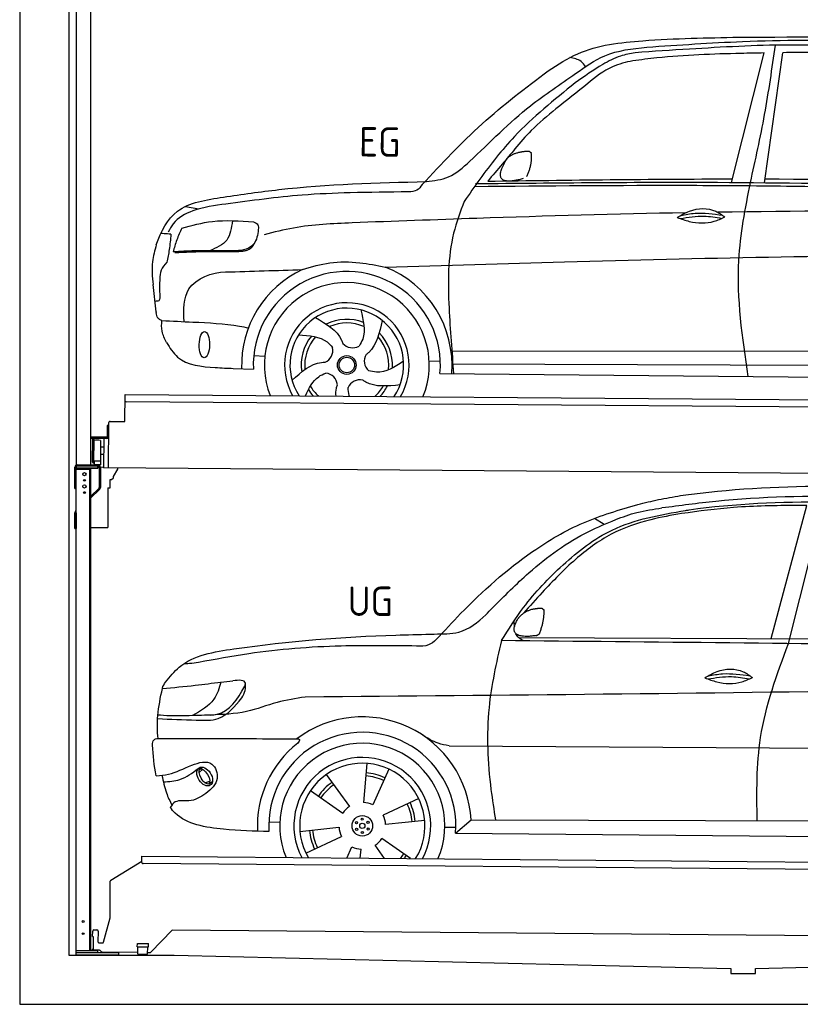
# Model space of a CAD drawing. Header units: millimetres. Extents: x -411 to 6777, y 0 to 6827.
# Tile 1 of 6: x 0 to 3183, y 0 to 4016. Entities that reach past the tile are written whole.
import ezdxf

# ---------------------------------------------------------------- set-up
doc = ezdxf.new("R2010")
doc.units = ezdxf.units.MM
for name, color, linetype, lineweight in [('AM_0', 7, 'Continuous', 50), ('car', 10, 'Continuous', 25), ('Gebäude', 7, 'Continuous', 25), ('Plattform', 7, 'Continuous', 25), ('Ständer hinten', 7, 'Continuous', 25)]:
    doc.layers.add(name, color=color, linetype=linetype, lineweight=lineweight)
doc.styles.get("Standard").update_dxf_attribs({"font": 'ISOCP.SHX'})

# ---------------------------------------------------------------- blocks, each defined once
blk = doc.blocks.new('Ständer_hinten_GT200')
at = {"layer": 'Ständer hinten'}
for p, q in [((225, 2104), (225, 2190)), ((230, 200), (230, 2190)), ((319, 2187), (230, 2187)), ((230, 2182), (290, 2182)), ((235, 2200), (319, 2200)), ((319, 2195), (235, 2195)), ((285, 2182), (285, 218)), ((290, 218), (290, 2187)), ((319, 2187), (319, 2195)), ((324, 2190), (324, 2107.2)), ((329, 2190), (328.9, 2107.1)), ((341.8, 2189.5), (329, 2190.6)), ((341.8, 2187.7), (341.8, 2189.5)), ((399.8, 2187.2), (341.8, 2187.7)), ((383, 2151.9), (399.7, 2182.7)), ((399.7, 2182.7), (399.8, 2187.2)), ((369, 2107), (369, 2140.5)), ((369, 2140.5), (374, 2140.5)), ((374, 2140.5), (382.9, 2147.4)), ((382.9, 2147.4), (383, 2147.8)), ((383, 2147.8), (383, 2151.9)), ((225, 2104), (230, 2104)), ((290, 2072.1), (322.5, 2103.6)), ((325.9, 2100), (290, 2065.2)), ((360, 2106.3), (369, 2107)), ((360, 2106.3), (360, 1944)), ((228.1, 2012.1), (230, 2014)), ((230, 2004.9), (225, 2004.9)), ((225, 1940), (225, 2004.9)), ((230, 2004.9), (230, 1940)), ((225, 1940), (230, 1940)), ((290, 1944), (360, 1944)), ((319, 218), (230, 218)), ((404, 210), (230, 210)), ((319, 210), (319, 218)), ((404, 200), (404, 210)), ((404, 200), (230, 200))]:
    blk.add_line(p, q, dxfattribs=at)
for centre, radius in [((264, 2162), 6.5), ((264, 2137), 3.7), ((264, 2112), 6.5), ((264, 2087), 3.7), ((258.6, 338), 3.7), ((258.6, 288), 3.7)]:
    blk.add_circle(centre, radius, dxfattribs=at)
for centre, radius, start, end in [((235, 2190), 10, 90, 180), ((235, 2190), 5, 90, 180), ((319, 2190), 10, 0.0086, 89.9915), ((319, 2190), 5, 0, 90), ((319, 2107.2), 5, 314.0428, 0), ((318.9, 2107.1), 10, 314.1186, 0), ((235, 2004.9), 10, 134.1186, 180)]:
    blk.add_arc(centre, radius, start, end, dxfattribs=at)
blk = doc.blocks.new('UG Plattfrom Gl550')
at = {"layer": 'Plattform'}
for p, q in [((498.2, 597.8), (498.3, 603.8)), ((498.3, 603.8), (5435.1, 560.7)), ((371.8, 506.3), (498.1, 583.5)), ((498.1, 578.8), (498.2, 597.8)), ((5429.8, 530.7), (503, 573.7)), ((368.7, 352.3), (369.4, 502.1)), ((342.2, 253.9), (368.7, 352.3)), ((297.4, 276.5), (297.6, 298.5)), ((302.6, 303.5), (314.6, 303.4)), ((319.6, 298.3), (319.2, 255.3)), ((621.4, 302.7), (535.3, 212)), ((5347, 261.5), (621.4, 302.7)), ((297.4, 276.5), (299.7, 276.5)), ((299.7, 276.5), (299.3, 225.5)), ((324.2, 250.3), (337.3, 250.2)), ((479.6, 234.9), (479.7, 247.9)), ((479.7, 247.9), (524.7, 247.5)), ((524.6, 234.5), (524.7, 247.5)), ((296.9, 220.5), (297, 225.5)), ((325.2, 220.3), (296.9, 220.5)), ((299.3, 225.5), (297, 225.5)), ((335.5, 213.3), (328.3, 219.2)), ((481.8, 210.9), (338.6, 212.2)), ((479.6, 234.9), (524.6, 234.5)), ((481.8, 204.9), (482.1, 234.9)), ((481.8, 204.9), (521.8, 204.6)), ((521.8, 204.6), (522.1, 234.6)), ((531.7, 210.5), (521.8, 210.6))]:
    blk.add_line(p, q, dxfattribs=at)
for centre, start, end in [((503.1, 578.7), 179.5, 269.5), ((374.4, 502.1), 121.4261, 179.5), ((302.6, 298.5), 89.5, 179.5), ((314.6, 298.4), 359.5, 89.5), ((324.2, 255.3), 179.5, 269.5), ((337.4, 255.2), 269.5, 344.9258), ((325.1, 215.3), 50.8402, 89.5), ((338.6, 217.2), 230.8402, 269.5), ((531.7, 215.5), 269.5, 316.4902)]:
    blk.add_arc(centre, 5, start, end, dxfattribs=at)
blk = doc.blocks.new('Palette EG Gl550')
at = {"layer": 'Plattform'}
for p, q in [((428.6, 2377), (429.5, 2487)), ((429.5, 2487), (5467.3, 2448)), ((5462.1, 2418), (434.2, 2457)), ((362.6, 2187.5), (363.6, 2372.5)), ((368.6, 2377.5), (428.6, 2377)), ((356.5, 2360.3), (356.1, 2314.3)), ((363.5, 2360.2), (356.5, 2360.3)), ((358.1, 2313.3), (358.5, 2360.3)), ((354.1, 2312.3), (292.8, 2312.8)), ((293.1, 2312.8), (293.1, 2307.8)), ((293.1, 2310.8), (355.1, 2310.3)), ((355.1, 2307.3), (293.1, 2307.8)), ((297.3, 2210.5), (298, 2304.5)), ((302, 2304.5), (301.3, 2210.5)), ((330, 2299.4), (329.3, 2215.2)), ((342.6, 2307.4), (341.7, 2187.7)), ((355.1, 2307.3), (355.1, 2310.3)), ((363.1, 2313.2), (358.1, 2313.3)), ((358.2, 2313.3), (363.1, 2313.2)), ((342.3, 2271.9), (329.8, 2272.3)), ((328.9, 2215), (303.9, 2215)), ((303.9, 2215), (303.9, 2200)), ((328.9, 2215), (303.9, 2215)), ((303.9, 2215), (303.9, 2200)), ((328.9, 2215), (328.9, 2200)), ((328.9, 2215), (328.9, 2200)), ((342.1, 2241.7), (329.5, 2241.8)), ((303.9, 2200), (328.9, 2200)), ((328.9, 2200), (303.9, 2200)), ((5465, 2148), (341.7, 2187.7))]:
    blk.add_line(p, q, dxfattribs=at)
for centre, radius, start, end in [((434.3, 2462), 5, 179.556, 269.556), ((368.6, 2372.5), 5, 89.556, 179.556), ((300, 2304.5), 2, 359.3444, 179.3444), ((302.4, 2300.4), 0.4, 179.3444, 271.7264), ((313.4, 1973.4), 326.8, 87.1681, 91.938), ((329.6, 2299.4), 0.4, 359.3444, 86.9565), ((354.1, 2314.3), 2.01, 269.7445, 359.3674), ((355.1, 2313.3), 3, 269.7663, 359.5554), ((355.1, 2313.3), 6, 269.556, 359.556), ((355.1, 2313.3), 6, 269.5566, 359.5553), ((299.3, 2210.5), 2, 179.3444, 359.3444), ((301.7, 2214.6), 0.4, 86.9623, 179.3444), ((302.7, 2223.3), 8.39, 263.3001, 278.0521), ((328.9, 2215.2), 0.4, 267.6536, 359.3444)]:
    blk.add_arc(centre, radius, start, end, dxfattribs=at)
blk = doc.blocks.new('Car_UG')
at = {"layer": 'car'}
for p, q in [((3049.2, 1522.4), (3188.4, 2067.2)), ((3119.4, 1502.8), (3258.9, 2083.2)), ((2363.9, 1981.2), (2323.3, 2005.3)), ((2018.2, 1516.7), (4071.9, 1528)), ((1686.7, 1072), (1687.1, 1072)), ((1740.1, 1072.2), (3746.7, 1078.5)), ((721.8, 952.1), (736.6, 966.1)), ((723.6, 965.3), (734.1, 974.7)), ((1405.7, 996.9), (1393.6, 837)), ((1495.1, 974.6), (1431.3, 827.5)), ((1240.8, 949.6), (1336.3, 820.8)), ((746.4, 910.7), (765.7, 918.1)), ((761.5, 906.9), (777, 916.6)), ((1176.9, 883.3), (1309.3, 793)), ((1618.4, 855.5), (1474, 786)), ((1643.8, 766.9), (1484.6, 748.6)), ((1770.2, 716.1), (1832.9, 770.4)), ((1832.9, 770.4), (3642.9, 784.6)), ((1008.4, 755), (1053.1, 753.1)), ((1135.4, 716.9), (1294.6, 735.3)), ((1726.3, 740.3), (1771.1, 740.7)), ((1160.8, 628.4), (1305.2, 697.9)), ((1588.1, 610.3), (1469.9, 690.9)), ((1770.2, 716.1), (3701, 717.8)), ((1327.7, 609.9), (1347.9, 656.3)), ((1382.8, 610), (1385.6, 646.8)), ((1482.1, 610.1), (1442.9, 663))]:
    blk.add_line(p, q, dxfattribs=at)
for centre, radius in [((1389.6, 741.9), 41.9), ((1388.8, 769.1), 4.46), ((1365.7, 754.9), 4.46), ((1366.4, 727.7), 4.46), ((1389.6, 741.9), 10.7), ((1412.8, 756.2), 4.46), ((1413.5, 729), 4.46), ((1390.3, 714.8), 4.46)]:
    blk.add_circle(centre, radius, dxfattribs=at)
for centre, radius, start, end in [((1389.8, 742.4), 443.9, 3.6233, 127.5084), ((1389.6, 741.9), 381.5, 356.1115, 184.141), ((1389.6, 741.9), 427.8, 128.5907, 183.5582), ((1389.6, 741.9), 336.7, 337.0019, 203.1531), ((1389.6, 741.9), 279.1, 331.8638, 208.2913), ((1389.6, 741.9), 255.4, 328.9743, 211.1808), ((1389.6, 741.9), 204, 65.3726, 86.5671), ((1389.6, 741.9), 216.3, 65.4485, 86.5251), ((1389.6, 741.9), 216.3, 125.4485, 146.5251), ((1389.6, 741.9), 204, 125.3726, 146.5671), ((1389.6, 741.9), 95.2, 124.034, 147.5844), ((1389.6, 741.9), 95.2, 64.034, 87.5844), ((1389.6, 741.9), 204, 5.3726, 26.5671), ((1389.6, 741.9), 216.3, 5.4485, 26.5251), ((1389.6, 741.9), 95.2, 4.034, 27.5844), ((1389.6, 741.9), 204, 185.3726, 206.5671), ((1389.6, 742), 95.2, 184.034, 207.5844), ((1389.6, 742), 216.3, 185.4485, 206.5251), ((1389.6, 741.9), 95.2, 304.034, 327.5844), ((1389.6, 741.9), 95.2, 244.034, 267.5844), ((1389.6, 741.9), 204, 319.7706, 326.5671), ((1389.6, 741.9), 216.3, 322.4984, 326.5251)]:
    blk.add_arc(centre, radius, start, end, dxfattribs=at)
for centre, major_axis, ratio in [((744.9, 936.4), (23.2, -35.3), 0.641217), ((743.6, 937), (-17.9, 30.2), 0.433194)]:
    blk.add_ellipse(centre, major_axis=major_axis, ratio=ratio, dxfattribs=at)
for points, knots in [([(2673.6, 2101.7), (2688.3, 2103.8), (2892.1, 2133.3), (3240, 2153.3), (3572.3, 2144.1), (3713.5, 2140.2)], [0, 0, 0, 0, 44.363443, 617.827051, 1041.677324, 1041.677324, 1041.677324, 1041.677324]), ([(2499.6, 2064), (2527.6, 2071.1), (2585.2, 2085.6), (2643.6, 2096.2), (2673.6, 2101.7)], [0, 0, 0, 0, 86.602296, 178.13615, 178.13615, 178.13615, 178.13615]), ([(4360.6, 1997.9), (4212.5, 2028.4), (3890.5, 2094.7), (3371.9, 2112.1), (2931.5, 2097.6), (2671.4, 2060.7), (2598.4, 2050.4)], [0, 0, 0, 0, 452.969864, 984.660554, 1551.463157, 1772.575196, 1772.575196, 1772.575196, 1772.575196]), ([(1683.6, 1504.3), (1716, 1540.2), (1835.2, 1672), (2026, 1846.8), (2274, 1995.2), (2424.9, 2041.2), (2499.6, 2064)], [0, 0, 0, 0, 145.246154, 533.109695, 771.486221, 1004.894321, 1004.894321, 1004.894321, 1004.894321]), ([(2410.1, 2001.1), (2438.7, 2012.2), (2499.5, 2035.7), (2564.1, 2045.3), (2598.4, 2050.4)], [0, 0, 0, 0, 91.476949, 195.154815, 195.154815, 195.154815, 195.154815]), ([(3188.4, 2067.2), (3174.9, 2066.9), (3075.5, 2064.8), (2904.7, 2061.4), (2749, 2038.7), (2678.4, 2028.4)], [666.326512, 666.326512, 666.326512, 666.326512, 706.624571, 964.215873, 1178.205668, 1178.205668, 1178.205668, 1178.205668]), ([(2694.7, 2041.5), (2699.6, 2042.3), (2889.8, 2073.3), (3138.1, 2082), (3380.2, 2085), (3434.7, 2085.7)], [0, 0, 0, 0, 14.958905, 578.066478, 741.647169, 741.647169, 741.647169, 741.647169]), ([(1948.9, 1503), (1977.4, 1549.1), (2047.5, 1662.6), (2194.7, 1820), (2405.9, 1988.6), (2591.2, 2022.5), (2694.7, 2041.5)], [0, 0, 0, 0, 162.281083, 399.433399, 644.903205, 954.973623, 954.973623, 954.973623, 954.973623]), ([(2678.4, 2028.4), (2636.4, 2020.6), (2538.1, 2002.3), (2386.2, 1948.2), (2241.1, 1837.7), (2130.6, 1720.8), (2063.6, 1644.3), (2038.6, 1615.8)], [0, 0, 0, 0, 128.205286, 300.044117, 477.787268, 668.958491, 782.608096, 782.608096, 782.608096, 782.608096]), ([(1912.1, 1636.5), (1959.9, 1685.6), (2076.7, 1805.6), (2245.6, 1931.2), (2373.5, 1985.5), (2410.1, 2001.1)], [0, 0, 0, 0, 205.645796, 502.611548, 621.944957, 621.944957, 621.944957, 621.944957]), ([(1657.5, 1526.1), (1663.4, 1526.4), (1702.6, 1528.5), (1788.4, 1525.3), (1864.5, 1585.3), (1903.1, 1626.8), (1912.1, 1636.5)], [0, 0, 0, 0, 17.864769, 117.886459, 248.863247, 288.815655, 288.815655, 288.815655, 288.815655]), ([(581, 1319.9), (598.5, 1341.9), (665.7, 1426.2), (1011.8, 1486.6), (1343.3, 1516.6), (1611.1, 1524.7), (1657.5, 1526.1)], [0, 0, 0, 0, 82.89181, 318.191673, 980.786507, 1119.82356, 1119.82356, 1119.82356, 1119.82356]), ([(2040.1, 1502.9), (2032.7, 1506.7), (2018.7, 1513.7), (2010.9, 1525.5), (2008.3, 1531.9)], [0, 0, 0, 0, 23.95332, 45.454919, 45.454919, 45.454919, 45.454919]), ([(1683.6, 1504.3), (1673.7, 1495.6), (1651, 1475.4), (1620.2, 1476.6), (1602.8, 1477.3)], [0, 0, 0, 0, 38.143453, 88.165274, 88.165274, 88.165274, 88.165274]), ([(1948.9, 1503), (1929.3, 1412.2), (1886.1, 1212.1), (1900, 963.5), (1925.5, 812.4), (1932.4, 771.2)], [0, 0, 0, 0, 277.646403, 612.029433, 737.577371, 737.577371, 737.577371, 737.577371]), ([(2999.2, 779.6), (2996.6, 893.4), (2990.8, 1141.6), (3074.2, 1376), (3119.4, 1502.8)], [0, 0, 0, 0, 338.772014, 738.643609, 738.643609, 738.643609, 738.643609]), ([(1602.8, 1477.3), (1500.3, 1477.6), (1272, 1478.3), (974.5, 1452.7), (783, 1414.7), (715, 1401.3)], [0, 0, 0, 0, 307.290604, 684.949059, 892.925798, 892.925798, 892.925798, 892.925798]), ([(715, 1401.3), (702.8, 1399.4), (682.4, 1396.2), (661.8, 1395), (653.6, 1394.5)], [0, 0, 0, 0, 36.94927, 61.79219, 61.79219, 61.79219, 61.79219]), ([(2780.2, 1359.4), (2796.1, 1369.2), (2842.3, 1397.6), (2920.7, 1401), (2961.8, 1371.5), (2973.8, 1362.9)], [0, 0, 0, 0, 56.386158, 162.852709, 206.792536, 206.792536, 206.792536, 206.792536]), ([(2791.9, 1355.2), (2824.2, 1360.6), (2880.8, 1370.1), (2937.3, 1361.2), (2961.4, 1356.9)], [0, 0, 0, 0, 73.878693, 129.282646, 129.282646, 129.282646, 129.282646]), ([(2793.8, 1367.6), (2813.3, 1371.6), (2869.7, 1382.1), (2927, 1374.8), (2964.4, 1369.6)], [7.57653, 7.57653, 7.57653, 7.57653, 52.544532, 137.659237, 137.659237, 137.659237, 137.659237]), ([(905, 1306), (906.1, 1310.7), (911.9, 1334), (880.5, 1330.9), (855.5, 1328.4)], [0, 0, 0, 0, 13.096912, 65.411115, 65.411115, 65.411115, 65.411115]), ([(4890.6, 1288.6), (4777.2, 1299.9), (4524.7, 1325.1), (4086.9, 1331.2), (2954.4, 1298.1), (1961.1, 1279.8), (1151.4, 1264.8)], [0, 0, 0, 0, 341.879851, 760.963773, 1312.001547, 3741.308129, 3741.308129, 3741.308129, 3741.308129]), ([(2780.2, 1359.4), (2796.2, 1353.4), (2844.4, 1336.4), (2915.2, 1334.3), (2959.9, 1356.1), (2973.8, 1362.9)], [5.208578, 5.208578, 5.208578, 5.208578, 44.198582, 121.455021, 156.55166, 156.55166, 156.55166, 156.55166]), ([(553.4, 1089.4), (549.9, 1120.8), (547.7, 1189.3), (561.5, 1256.9), (568.9, 1293.5)], [233.087768, 233.087768, 233.087768, 233.087768, 327.386109, 438.943239, 438.943239, 438.943239, 438.943239]), ([(568.9, 1293.5), (613.6, 1298.3), (693.2, 1306.7), (772.5, 1317.5), (807.3, 1322.2)], [0, 0, 0, 0, 134.722083, 240.148268, 240.148268, 240.148268, 240.148268]), ([(568.9, 1293.5), (569, 1293.9), (571, 1303.4), (576.1, 1311.8), (581, 1319.9)], [0, 0, 0, 0, 1.13726, 29.051294, 29.051294, 29.051294, 29.051294]), ([(807.3, 1322.2), (800.1, 1297.4), (782.2, 1236.2), (725.9, 1203.7), (692.4, 1184.4)], [0, 0, 0, 0, 75.006289, 185.501988, 185.501988, 185.501988, 185.501988]), ([(766.1, 1187.6), (775.3, 1188.3), (838.7, 1193.2), (874.5, 1254), (905, 1306)], [0, 0, 0, 0, 27.186628, 187.736759, 187.736759, 187.736759, 187.736759]), ([(893.3, 1258.9), (898.7, 1268.9), (909.3, 1288.1), (908.2, 1310.1), (907.7, 1320.6)], [0, 0, 0, 0, 33.373471, 64.521028, 64.521028, 64.521028, 64.521028]), ([(550.5, 1170.6), (602.3, 1169.1), (683.6, 1166.7), (816, 1163.2), (864.7, 1223.5), (893.3, 1258.9)], [0, 0, 0, 0, 158.046902, 247.919639, 375.430208, 375.430208, 375.430208, 375.430208]), ([(1151.4, 1264.8), (1112.9, 1258.3), (1031.9, 1244.5), (908.8, 1194.3), (815.8, 1189.9), (766.1, 1187.6)], [0, 0, 0, 0, 117.033337, 246.052945, 394.183881, 394.183881, 394.183881, 394.183881]), ([(766.1, 1187.6), (733.2, 1186.1), (665.1, 1182.9), (593.3, 1181.8), (554.8, 1185), (551.4, 1185.2)], [0, 0, 0, 0, 98.913306, 204.443634, 214.852043, 214.852043, 214.852043, 214.852043]), ([(530.6, 1062.9), (531.2, 1071), (532, 1081.5), (543.6, 1089.6), (549.7, 1089.5), (553.4, 1089.4)], [0, 0, 0, 0, 22.369619, 29.273836, 40.160281, 40.160281, 40.160281, 40.160281]), ([(553.4, 1089.4), (615.4, 1090), (826.6, 1091.9), (1037.8, 1093.8), (1119.5, 1094.5)], [24.694283, 24.694283, 24.694283, 24.694283, 210.588534, 658.29544, 658.29544, 658.29544, 658.29544]), ([(1119.5, 1094.5), (1123.9, 1094), (1135.3, 1092.6), (1127.5, 1082.5), (1122.8, 1076.3)], [0, 0, 0, 0, 10.752795, 27.576977, 27.576977, 27.576977, 27.576977]), ([(1740.1, 1072.2), (1724.8, 1074.7), (1686.2, 1081), (1652.7, 1101.6), (1632.5, 1114.1)], [0, 0, 0, 0, 45.939522, 116.435962, 116.435962, 116.435962, 116.435962]), ([(547.6, 937.7), (564.6, 939.3), (615.7, 944.2), (679.2, 981.7), (778.3, 1010.2), (809.5, 918), (771.3, 885.5), (750.3, 867.6)], [0, 0, 0, 0, 50.161126, 151.683964, 234.294042, 296.871295, 373.222701, 373.222701, 373.222701, 373.222701]), ([(576.5, 912.7), (599.7, 914.5), (652.2, 918.4), (694.4, 950.6), (718, 968.6)], [0, 0, 0, 0, 68.191309, 155.020743, 155.020743, 155.020743, 155.020743]), ([(570.5, 940.1), (575.7, 915.7), (584.8, 873.3), (604.1, 834.6), (612.3, 818.2)], [0, 0, 0, 0, 74.615031, 129.277415, 129.277415, 129.277415, 129.277415]), ([(750.3, 867.6), (729, 853), (691.8, 827.7), (629.6, 843), (612, 818.1), (605.8, 809.3)], [0, 0, 0, 0, 75.158891, 131.059011, 161.208919, 161.208919, 161.208919, 161.208919]), ([(1009.1, 714.4), (948.8, 715.2), (819.4, 718.6), (662.4, 741.7), (611.9, 801), (605.8, 809.3)], [46.114962, 46.114962, 46.114962, 46.114962, 230.839937, 438.448503, 469.89769, 469.89769, 469.89769, 469.89769])]:
    blk.add_open_spline(points, degree=3, knots=knots, dxfattribs=at)
for points, degree in [([(2012.7, 1587.1), (2028.9, 1617.5), (2071.5, 1632)], 2), ([(2071.5, 1632), (2100.1, 1638), (2113, 1636.9)], 2), ([(2103.7, 1532.7), (2124.6, 1585.9), (2121.6, 1630.8)], 2), ([(2113, 1636.9), (2119.1, 1630.9), (2121.6, 1630.8)], 2), ([(2001.9, 1560.2), (2001.1, 1568), (2000.7, 1576.3), (2000.3, 1584.5)], 3), ([(2090.2, 1524.9), (1968.2, 1505.1), (2012.7, 1587.1)], 2), ([(2090.2, 1524.9), (2096.2, 1526.7), (2103.7, 1532.7)], 2), ([(3811.9, 1502.7), (3190.9, 1502.8), (2569.9, 1502.9), (1948.9, 1503)], 3), ([(807.3, 1322.2), (823.4, 1324.3), (839.4, 1326.3), (855.5, 1328.4)], 3), ([(547.6, 937.7), (537.8, 978.4), (533.7, 1020.6), (530.6, 1062.9)], 3)]:
    blk.add_open_spline(points, degree=degree, dxfattribs=at)
blk = doc.blocks.new('Car_EG')
at = {"layer": 'car'}
for p, q in [((2876.3, 3374.3), (3004.9, 3903.2)), ((3010.3, 3374.3), (3081.8, 3904.9)), ((651.2, 3259.4), (705.8, 3249.4)), ((534.3, 2828.2), (520.9, 2939.3)), ((1741.3, 2679.3), (3606.5, 2690.6)), ((933.9, 2653.9), (978.9, 2651.1)), ((1649.5, 2636.5), (1694.6, 2636.2)), ((1742.5, 2625.9), (3600.6, 2633.6)), ((850.9, 2600.1), (932.6, 2597.9)), ((1693.8, 2586), (3651, 2582.3))]:
    blk.add_line(p, q, dxfattribs=at)
for radius in [38.2, 31.6]:
    blk.add_circle((1313.6, 2617.5), radius, dxfattribs=at)
for centre, radius, start, end in [((1313.6, 2617.4), 429, 355.78, 69.0419), ((1313.6, 2617.4), 429, 115.3257, 182.2892), ((1313.6, 2617.5), 381.5, 355.2633, 182.9357), ((1313.6, 2617.4), 336.4, 337.7896, 202.2104), ((1313.6, 2617.4), 254, 329.958, 210.042), ((1313.6, 2617.5), 231.9, 326.7412, 213.2588), ((1313.6, 2617.5), 186.2, 69.0353, 117.173), ((1313.6, 2617.5), 171.5, 66.3622, 114.5079), ((1313.6, 2617.5), 186.2, 141.0346, 189.1631), ((1313.6, 2617.5), 171.5, 138.3625, 186.4977), ((1313.6, 2617.5), 171.5, 354.349, 42.5022), ((1313.6, 2617.5), 186.2, 357.0232, 45.1683), ((1335.7, 2740.1), 52.3, 221.4441, 301.2029), ((1203.8, 2676.3), 52.3, 293.4441, 13.2029), ((1437.1, 2634.4), 52.3, 149.4441, 229.2029), ((1223.7, 2531.2), 52.3, 5.4441, 85.2029), ((1313.6, 2617.5), 171.5, 210.3494, 227.8612), ((1367.9, 2505.3), 52.3, 77.4441, 157.2029), ((1313.6, 2617.5), 171.5, 312.1388, 330.4884), ((1313.6, 2617.5), 186.2, 316.9275, 333.1555), ((1313.6, 2617.5), 186.2, 213.0221, 223.0725)]:
    blk.add_arc(centre, radius, start, end, dxfattribs=at)
blk.add_ellipse((732.2, 2696.1), major_axis=(-0.6, -53.8), ratio=0.38902, dxfattribs=at)
for points, knots in [([(2125.9, 3824.1), (2164.8, 3849.7), (2279.7, 3925.3), (2552.6, 3957.8), (2771.9, 3963.4), (2901.5, 3966.7)], [0, 0, 0, 0, 138.416977, 409.239574, 800.634472, 800.634472, 800.634472, 800.634472]), ([(3391.9, 3932.7), (3295.3, 3935.1), (3064.9, 3940.8), (2760.5, 3921.2), (2553.1, 3905.9), (2478.9, 3900.4)], [0, 0, 0, 0, 289.925788, 691.034976, 914.075582, 914.075582, 914.075582, 914.075582]), ([(2526.9, 3923.5), (2656.9, 3933.3), (2949.9, 3955.4), (3422.9, 3961.7), (3824.8, 3933.3), (4068.6, 3917.8), (4126.3, 3911)], [0, 0, 0, 0, 391.04113, 881.651907, 1416.366113, 1602.404452, 1602.404452, 1602.404452, 1602.404452]), ([(2901.5, 3966.7), (3162.7, 3970.3), (3629.1, 3976.8), (4094, 3939.6), (4298.6, 3923.3)], [0, 0, 0, 0, 783.131876, 1398.451598, 1398.451598, 1398.451598, 1398.451598]), ([(2953.5, 3374.4), (2973.2, 3466.8), (3012.9, 3652.5), (3038.4, 3840.8), (3051.2, 3935.3)], [0, 0, 0, 0, 283.470666, 569.579509, 569.579509, 569.579509, 569.579509]), ([(1632.3, 3368), (1663.4, 3372), (1730.5, 3380.6), (1866.8, 3504.8), (2019.1, 3664.9), (2213.8, 3794.9), (2361.4, 3904.2), (2467.8, 3916.6), (2526.9, 3923.5)], [0, 0, 0, 0, 92.088496, 198.244431, 535.20583, 761.03899, 900.746615, 1075.694159, 1075.694159, 1075.694159, 1075.694159]), ([(2478.9, 3900.4), (2458.9, 3896.3), (2412.8, 3886.9), (2330.2, 3844.1), (2272.4, 3801.9), (2236, 3775.3)], [0, 0, 0, 0, 61.035564, 140.794883, 275.952712, 275.952712, 275.952712, 275.952712]), ([(3004.9, 3903.2), (2973.6, 3902.4), (2827.9, 3898.6), (2649.2, 3891), (2503.1, 3871.5), (2470.4, 3867.2)], [197.256536, 197.256536, 197.256536, 197.256536, 291.063452, 634.28515, 733.122134, 733.122134, 733.122134, 733.122134]), ([(2470.4, 3867.2), (2442, 3860.6), (2373.5, 3844.7), (2275.1, 3763.3), (2200.8, 3703.4), (2158, 3668.9)], [0, 0, 0, 0, 86.597787, 208.561469, 374.433345, 374.433345, 374.433345, 374.433345]), ([(2276.8, 3841.3), (2271.4, 3849.3), (2256.6, 3870.9), (2230.1, 3875.3), (2213.2, 3878.1)], [0, 0, 0, 0, 27.928882, 76.157533, 76.157533, 76.157533, 76.157533]), ([(1614.8, 3355.6), (1693.6, 3441.3), (1850.5, 3612.2), (2034.3, 3753.6), (2125.9, 3824.1)], [0, 0, 0, 0, 348.504368, 694.469057, 694.469057, 694.469057, 694.469057]), ([(2236, 3775.3), (2150.3, 3705.2), (2006.7, 3587.8), (1871, 3410.9), (1807.9, 3319), (1786.9, 3288.5)], [0, 0, 0, 0, 330.81645, 554.406323, 665.421108, 665.421108, 665.421108, 665.421108]), ([(2158, 3668.9), (2123.6, 3640.1), (2063.8, 3589.8), (1996, 3509.1), (1938.9, 3438.8), (1901.7, 3394.9), (1882.1, 3371.8)], [0, 0, 0, 0, 134.354018, 233.932561, 315.374508, 406.281998, 406.281998, 406.281998, 406.281998]), ([(1833.2, 3361.3), (2161.7, 3367.2), (3013.6, 3382.7), (3865.5, 3365), (4388.9, 3354.1)], [0, 0, 0, 0, 985.739727, 2555.887054, 2555.887054, 2555.887054, 2555.887054]), ([(2950.5, 2583.6), (2925.9, 2741.9), (2884.8, 3006.6), (2933.8, 3268.9), (2953.5, 3374.4)], [0, 0, 0, 0, 475.917648, 795.663342, 795.663342, 795.663342, 795.663342]), ([(805.5, 3298.3), (880.5, 3309.9), (1154.1, 3352.3), (1431.1, 3362.2), (1632.3, 3368)], [0, 0, 0, 0, 227.568723, 830.29912, 830.29912, 830.29912, 830.29912]), ([(1614.8, 3355.6), (1608.6, 3346.8), (1595.1, 3328), (1571.9, 3326.2), (1559.4, 3325.3)], [0, 0, 0, 0, 30.757615, 66.116724, 66.116724, 66.116724, 66.116724]), ([(1829.4, 3350), (2123.4, 3354.9), (2547, 3361.9), (3369.2, 3362), (3897.4, 3350.9), (4296, 3342.6)], [0, 0, 0, 0, 882.102268, 1270.770708, 2466.750946, 2466.750946, 2466.750946, 2466.750946]), ([(532.7, 3101.6), (552.8, 3157.2), (606.7, 3266.9), (735.6, 3287.3), (805.5, 3298.3)], [67.561551, 67.561551, 67.561551, 67.561551, 233.573658, 430.399521, 430.399521, 430.399521, 430.399521]), ([(1559.4, 3325.3), (1480.1, 3324), (1335.7, 3321.6), (1086.9, 3309.2), (918.9, 3284.8), (815.5, 3269.8)], [0, 0, 0, 0, 238.01557, 433.396453, 746.784674, 746.784674, 746.784674, 746.784674]), ([(815.5, 3269.8), (770.1, 3263.7), (693.2, 3253.3), (607.6, 3206.4), (587.4, 3165.7), (581.5, 3153.9)], [0, 0, 0, 0, 137.99626, 233.728897, 272.771125, 272.771125, 272.771125, 272.771125]), ([(1786.9, 3288.5), (1771.3, 3245.5), (1720.6, 3106.3), (1724.5, 2864.4), (1741.6, 2674.5), (1749.5, 2585.9)], [0, 0, 0, 0, 136.633435, 442.372192, 710.487643, 710.487643, 710.487643, 710.487643]), ([(2656.4, 3229.7), (2672.4, 3239.6), (2718.6, 3267.9), (2797, 3271.4), (2838.1, 3241.9), (2850.1, 3233.3)], [0, 0, 0, 0, 56.386158, 162.852709, 206.792536, 206.792536, 206.792536, 206.792536]), ([(2689.9, 3249), (2406.4, 3241.5), (1953.4, 3225.3), (1500.6, 3205), (1331.1, 3197.4)], [1993.331731, 1993.331731, 1993.331731, 1993.331731, 2843.912796, 3352.993084, 3352.993084, 3352.993084, 3352.993084]), ([(2656.4, 3229.7), (2672.5, 3223.8), (2720.7, 3206.8), (2791.5, 3204.7), (2836.2, 3226.5), (2850.1, 3233.3)], [5.208578, 5.208578, 5.208578, 5.208578, 44.198582, 121.455021, 156.55166, 156.55166, 156.55166, 156.55166]), ([(2668.2, 3225.6), (2700.5, 3231), (2757.1, 3240.4), (2813.5, 3231.6), (2837.7, 3227.3)], [0, 0, 0, 0, 73.878693, 129.282646, 129.282646, 129.282646, 129.282646]), ([(2670.1, 3238), (2689.5, 3242), (2746, 3252.5), (2803.2, 3245.2), (2840.7, 3240)], [7.57653, 7.57653, 7.57653, 7.57653, 52.544532, 137.659237, 137.659237, 137.659237, 137.659237]), ([(635.9, 3170.6), (677.3, 3182), (773, 3208.6), (872.5, 3202), (928.9, 3198.3)], [0, 0, 0, 0, 128.068451, 296.209187, 296.209187, 296.209187, 296.209187]), ([(842.6, 3202.6), (838.9, 3173.2), (831.6, 3114.5), (777.3, 3091), (750.2, 3079.2)], [0, 0, 0, 0, 82.469489, 164.871029, 164.871029, 164.871029, 164.871029]), ([(928.9, 3198.3), (936.2, 3195.1), (950, 3189.1), (948.8, 3174.2), (948.3, 3167.2)], [0, 0, 0, 0, 21.276303, 40.575349, 40.575349, 40.575349, 40.575349]), ([(1331.1, 3197.4), (1250.8, 3193.4), (1129.6, 3187.4), (1012.6, 3156.6), (973.1, 3146.2)], [0, 0, 0, 0, 240.25843, 362.37059, 362.37059, 362.37059, 362.37059]), ([(592.1, 3145.2), (583, 3146), (569.4, 3147.1), (555.8, 3147.4), (551.3, 3147.5)], [0, 0, 0, 0, 27.361498, 40.86311, 40.86311, 40.86311, 40.86311]), ([(592.1, 3145.2), (590.5, 3124.3), (587.6, 3085.8), (579.7, 3048.1), (576.2, 3030.9)], [0, 0, 0, 0, 62.962155, 115.550095, 115.550095, 115.550095, 115.550095]), ([(635.9, 3170.6), (629, 3154.6), (615.3, 3123), (606.3, 3089.8), (601.9, 3073.3)], [0, 0, 0, 0, 52.081574, 103.113227, 103.113227, 103.113227, 103.113227]), ([(948.3, 3167.2), (945.6, 3145.6), (941.6, 3114.6), (905.7, 3086), (862.9, 3078.5), (829.7, 3078.8), (810.5, 3079)], [0, 0, 0, 0, 61.688141, 88.915796, 131.377114, 188.888446, 188.888446, 188.888446, 188.888446]), ([(532.7, 3101.6), (526.8, 3078.7), (513.1, 3025.4), (517.3, 2970.6), (520.9, 2939.3)], [0, 0, 0, 0, 70.489124, 164.038385, 164.038385, 164.038385, 164.038385]), ([(930.2, 3108.1), (926.3, 3100.6), (919.2, 3086.9), (899.9, 3080.7), (883.7, 3077.1), (868.6, 3076.2), (857.9, 3075.7), (852.9, 3075.4)], [0, 0, 0, 0, 24.299806, 44.374389, 57.433548, 74.613131, 89.537932, 89.537932, 89.537932, 89.537932]), ([(810.5, 3079), (769.9, 3079.3), (700.3, 3079.8), (630.8, 3075.2), (601.9, 3073.3)], [0, 0, 0, 0, 121.811128, 208.751004, 208.751004, 208.751004, 208.751004]), ([(630.4, 3070.6), (626.8, 3070.4), (619.7, 3070), (612.6, 3069.5), (609.1, 3069.2)], [0, 0, 0, 0, 10.705348, 21.344027, 21.344027, 21.344027, 21.344027]), ([(852.9, 3075.4), (828.7, 3075.2), (779.1, 3074.7), (716.2, 3074.6), (666.2, 3072.2), (641.7, 3071.1), (630.4, 3070.6)], [0, 0, 0, 0, 72.676028, 148.847009, 188.713602, 222.633888, 222.633888, 222.633888, 222.633888]), ([(1467, 3018.1), (1710.5, 3027.3), (2508.4, 3056.9), (3507.6, 3089.1), (4263.4, 3081.5), (4464.4, 3079.4)], [651.356687, 651.356687, 651.356687, 651.356687, 1382.168851, 3046.715693, 3649.598352, 3649.598352, 3649.598352, 3649.598352]), ([(576.2, 3030.9), (567.2, 3020.5), (550.2, 3000.6), (548.9, 2974.5), (548.2, 2962.1)], [0, 0, 0, 0, 39.820875, 76.149862, 76.149862, 76.149862, 76.149862]), ([(1130.1, 3005.2), (1166.7, 3016.7), (1242.3, 3040.4), (1358.1, 3038.8), (1432.5, 3024.6), (1467, 3018.1)], [0, 0, 0, 0, 114.625588, 236.419766, 341.954275, 341.954275, 341.954275, 341.954275]), ([(648.8, 2789.3), (646.6, 2837.9), (641.6, 2945.8), (761.3, 2993.2), (816.2, 2993.1)], [0, 0, 0, 0, 134.846457, 299.405554, 299.405554, 299.405554, 299.405554]), ([(548.2, 2962.1), (547.5, 2943.7), (546.3, 2916.9), (551.8, 2871.5), (535.1, 2871.2), (529.1, 2871.1)], [0, 0, 0, 0, 60.515449, 88.47232, 104.289332, 104.289332, 104.289332, 104.289332]), ([(558.1, 2792.8), (551.8, 2795.5), (538, 2801.5), (535.9, 2816.7), (534.8, 2825.1)], [0, 0, 0, 0, 19.140318, 42.478009, 42.478009, 42.478009, 42.478009]), ([(1368.9, 2842.7), (1379.3, 2800.9), (1392.7, 2747.5), (1369, 2704.5), (1362.8, 2695.4)], [0, 0, 0, 0, 119.179133, 152.546972, 152.546972, 152.546972, 152.546972]), ([(577.8, 2703.6), (570.1, 2718.6), (555.8, 2746.7), (557.3, 2778.1), (558.1, 2792.8)], [0, 0, 0, 0, 49.34423, 92.772447, 92.772447, 92.772447, 92.772447]), ([(558.1, 2792.8), (600.3, 2791.2), (705.9, 2787.1), (824.6, 2782.4), (899, 2768.2), (911, 2765.7)], [0, 0, 0, 0, 126.842835, 317.453829, 354.349286, 354.349286, 354.349286, 354.349286]), ([(1184, 2809.8), (1228.2, 2784.6), (1276.9, 2756.8), (1295, 2710), (1296.5, 2705.5)], [0, 0, 0, 0, 140.862207, 155.3883, 155.3883, 155.3883, 155.3883]), ([(1456.5, 2800.1), (1446.2, 2750.3), (1434.8, 2695.3), (1395.9, 2663.7), (1392, 2660.9)], [0, 0, 0, 0, 140.862207, 155.444261, 155.444261, 155.444261, 155.444261]), ([(1116.5, 2739.6), (1159.4, 2736.7), (1214.4, 2732.9), (1248, 2697), (1254.7, 2688.2)], [0, 0, 0, 0, 119.179133, 152.627431, 152.627431, 152.627431, 152.627431]), ([(577.8, 2703.6), (591.5, 2681.9), (634.5, 2613.9), (750.4, 2603.7), (826.8, 2600.9), (850.9, 2600.1)], [0, 0, 0, 0, 74.559643, 234.06367, 307.600106, 307.600106, 307.600106, 307.600106]), ([(1090.6, 2553.6), (1128.2, 2587.8), (1169.8, 2625.6), (1219.8, 2628.4), (1224.6, 2628.4)], [0, 0, 0, 0, 140.862207, 155.442461, 155.442461, 155.442461, 155.442461]), ([(1544.9, 2634.4), (1509.1, 2610.9), (1463.6, 2581), (1413.5, 2592.4), (1402.9, 2594.8)], [0, 0, 0, 0, 119.179133, 151.2485, 151.2485, 151.2485, 151.2485]), ([(1145.7, 2490.3), (1159.2, 2522.1), (1179.7, 2561.8), (1217.6, 2579.6), (1228.1, 2583.3)], [22.572369, 22.572369, 22.572369, 22.572369, 119.179133, 152.616634, 152.616634, 152.616634, 152.616634]), ([(1270.6, 2490.3), (1269.7, 2501.1), (1270.2, 2516.5), (1274.2, 2531.7), (1275.7, 2536.2)], [106.941313, 106.941313, 106.941313, 106.941313, 140.862207, 155.531654, 155.531654, 155.531654, 155.531654]), ([(1531.5, 2538), (1480.9, 2532.4), (1425.1, 2526.3), (1383, 2553.5), (1379.1, 2556.3)], [0, 0, 0, 0, 140.862207, 155.53262, 155.53262, 155.53262, 155.53262]), ([(1325.3, 2490.3), (1325, 2491.4), (1321.8, 2502.6), (1320.7, 2514.7), (1319.7, 2525.5)], [115.456701, 115.456701, 115.456701, 115.456701, 119.179133, 151.284708, 151.284708, 151.284708, 151.284708])]:
    blk.add_open_spline(points, degree=3, knots=knots, dxfattribs=at)
for points, degree in [([(3202.1, 3907.3), (3162, 3906.6), (3121.9, 3905.8), (3081.8, 3904.9)], 3), ([(2008.7, 3490.5), (2037.3, 3496.5), (2050.2, 3495.4)], 2), ([(2050.2, 3495.4), (2056.3, 3489.4), (2058.8, 3489.3)], 2), ([(1949.8, 3445.6), (1963.1, 3479.7), (2008.7, 3490.5)], 2), ([(2040.8, 3391.3), (2065.8, 3442.4), (2058.8, 3489.3)], 2), ([(2027.4, 3383.4), (1895.7, 3344.2), (1949.8, 3445.6)], 2), ([(1882.1, 3371.8), (2214.7, 3378.8), (2547.3, 3385.8), (2879.8, 3388.7)], 3), ([(3012.3, 3389.7), (3322.7, 3391.5), (3633.1, 3389.6), (3943.4, 3385.3)], 3), ([(3767.9, 3262), (3452.4, 3263.3), (3136.8, 3259.5), (2821.3, 3252.2)], 3), ([(816.2, 2993.1), (920.8, 2997.2), (1025.4, 3001.2), (1130.1, 3005.2)], 3), ([(534.3, 2828.2), (534.5, 2827.1), (534.6, 2826.1), (534.8, 2825.1)], 3), ([(1001.9, 2743.9), (1001.9, 2743.9), (1001.9, 2743.9), (1001.9, 2743.9)], 3)]:
    blk.add_open_spline(points, degree=degree, dxfattribs=at)
blk.add_text('EG', height=120).set_placement((1356.4, 3468.1))
blk = doc.blocks.new('Ständer hinten')
at = {"layer": 'Ständer hinten'}
for p, q in [((229.9, 5212), (229.9, 2198.6)), ((229.9, 5212), (289.9, 5212)), ((289.9, 2200), (289.9, 5212)), ((289.9, 5092), (312.9, 5092)), ((312.9, 5092), (312.9, 4890.7)), ((312.9, 4800.8), (312.9, 4640.8)), ((230, 2190), (230, 2187)), ((230, 2187), (318.9, 2187)), ((318.9, 2195), (235, 2195)), ((318.9, 2195), (318.9, 2187))]:
    blk.add_line(p, q, dxfattribs=at)
blk = doc.blocks.new('Gebäude_380_GT200')
at = {"layer": 'Gebäude'}
for p, q in [((0, 6200.8), (0, 0)), ((200, 6000.9), (200, 200)), ((200, 200), (630.1, 200)), ((630.1, 200), (2900, 146.1)), ((3000, 146.1), (5231.6, 200)), ((2900, 146.1), (2900, 126.1)), ((2900, 126.1), (3000, 126.1)), ((3000, 126.1), (3000, 146.1)), ((0, 0), (5900, 0))]:
    blk.add_line(p, q, dxfattribs=at)

msp = doc.modelspace()

# ---------------------------------------------------------------- block references
at = {"layer": 'AM_0'}
for name, rotation in [('Car_EG', 359.5559561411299), ('Car_UG', 359.4224719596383)]:
    msp.add_blockref(name, (0, 0), dxfattribs=dict(at, rotation=rotation))
at = {"layer": 'Gebäude', "linetype": 'Continuous'}
msp.add_blockref('Gebäude_380_GT200', (0, 0), dxfattribs=at)
at = {"layer": 'Plattform'}
for name in ['Palette EG Gl550', 'UG Plattfrom Gl550']:
    msp.add_blockref(name, (0, 0), dxfattribs=at)
at = {"layer": 'Ständer hinten'}
for name in ['Ständer hinten', 'Ständer_hinten_GT200']:
    msp.add_blockref(name, (0, 0), dxfattribs=at)

# ---------------------------------------------------------------- texts
msp.add_text('UG', height=120).set_placement((1337.66, 1583.58))

doc.saveas('drawing.dxf')
